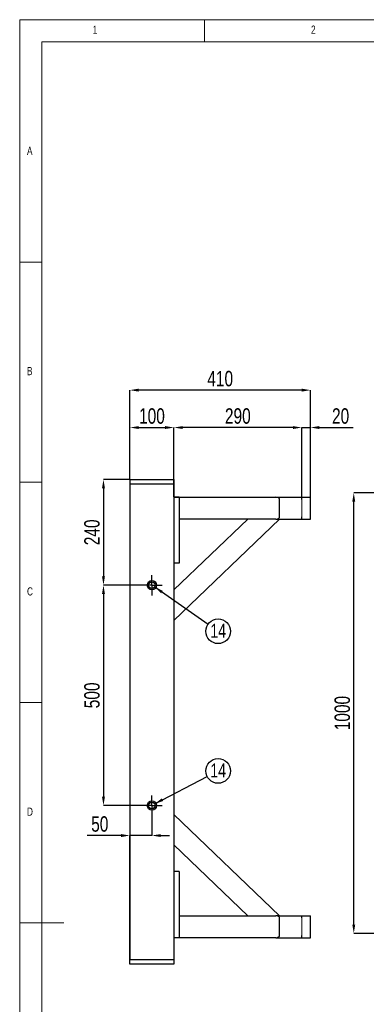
# Model space of a CAD drawing. Header units: millimetres. Extents: x 5 to 589, y 5 to 415.
# Tile 7 of 16: x 5 to 84, y 192 to 415. Entities that reach past the tile are written whole.
import ezdxf

# ---------------------------------------------------------------- set-up
doc = ezdxf.new("R2010")
doc.units = ezdxf.units.MM
doc.header["$PDSIZE"] = -1
doc.linetypes.add('CENTERX2', pattern=[20.32, 12.7, -2.54, 2.54, -2.54])
for name, color, linetype in [('COTES', 1, 'Continuous'), ('NOTES', 6, 'Continuous'), ('TRAIT-MIXTES', 3, 'CENTERX2')]:
    doc.layers.add(name, color=color, linetype=linetype)
doc.layers.add('TRAIT-FORT', color=4, linetype='Continuous', lineweight=25)
doc.styles.add('SLDTEXTSTYLE0', font='TXT', dxfattribs={"width": 0.75})
doc.dimstyles.new('SLDDIMSTYLE0', dxfattribs={"dimtxt": 3.5, "dimasz": 2, "dimexe": 0, "dimexo": 0.0625, "dimgap": 0.875, "dimtad": 1, "dimlfac": 10, "dimrnd": 1e-09, "dimzin": 12, "dimdsep": 46, "dimtxsty": 'SLDTEXTSTYLE0', "dimsah": 1, "dimcen": 0.09, "dimadec": 0, "dimazin": 3, "dimtfac": 1, "dimtmove": 0, "dimatfit": 0, "dimfxl": 1, "dimfrac": 2, "dimtolj": 1, "dimtzin": 12, "dimarcsym": 0})
doc.dimstyles.new('SLDDIMSTYLE1', dxfattribs={"dimtxt": 3.5, "dimasz": 2, "dimexe": 0, "dimexo": 0.0625, "dimgap": 0.875, "dimtad": 1, "dimlfac": 10, "dimrnd": 1e-09, "dimzin": 12, "dimdsep": 46, "dimtxsty": 'SLDTEXTSTYLE0', "dimsah": 1, "dimcen": 0.09, "dimadec": 0, "dimazin": 3, "dimtfac": 1, "dimtofl": 0, "dimtmove": 0, "dimatfit": 3, "dimfxl": 1, "dimfrac": 2, "dimtolj": 1, "dimtzin": 12, "dimarcsym": 0})
doc.dimstyles.new('SLDDIMSTYLE9', dxfattribs={"dimtxt": 0.18, "dimasz": 2, "dimexe": 0, "dimexo": 0.0625, "dimgap": 0, "dimtad": 0, "dimtih": 1, "dimtoh": 1, "dimdec": 0, "dimrnd": 1e-09, "dimzin": 0, "dimdsep": 46, "dimtxsty": 'Standard', "dimsah": 1, "dimcen": 0.09, "dimadec": 0, "dimazin": 0, "dimtfac": 2, "dimtdec": 0, "dimtofl": 0, "dimtmove": 0, "dimatfit": 3, "dimfxl": 1, "dimfrac": 2, "dimtolj": 1, "dimtzin": 0, "dimarcsym": 0})

# ---------------------------------------------------------------- blocks, each defined once
blk = doc.blocks.new('_D_35')
at = {"layer": 'COTES', "color": 0, "lineweight": -2, "transparency": 16777216}
for p, q in [((67.03, 322.43), (65.03, 322.43)), ((69.03, 306.7), (69.03, 322.43)), ((69.03, 322.43), (71.03, 322.43)), ((71.03, 305.5), (71.03, 322.43)), ((73.03, 322.43), (80.72, 322.43))]:
    blk.add_line(p, q, dxfattribs=at)
at = {"layer": 'COTES', "color": 0, "transparency": 16777216}
for points in [[(67.03, 322.76), (67.03, 322.1), (69.03, 322.43)], [(73.03, 322.76), (73.03, 322.1), (71.03, 322.43)]]:
    blk.add_solid(points, dxfattribs=at)
at = {"layer": 'Defpoints', "color": 0, "transparency": 16777216}
for p in [(69.03, 322.43), (69.03, 306.64), (71.03, 305.44)]:
    blk.add_point(p, dxfattribs=at)
at = {"layer": 'COTES', "color": 0, "transparency": 16777216, "insert": (77.87, 326.8), "char_height": 3.5, "attachment_point": 2, "style": 'SLDTEXTSTYLE0'}
blk.add_mtext('\\A1;20', dxfattribs=at)
blk = doc.blocks.new('_D_36')
at = {"layer": 'COTES', "color": 0, "lineweight": -2, "transparency": 16777216}
for p, q in [((40.03, 306.7), (40.03, 322.43)), ((67.03, 322.43), (42.03, 322.43)), ((69.03, 306.7), (69.03, 322.43))]:
    blk.add_line(p, q, dxfattribs=at)
at = {"layer": 'COTES', "color": 0, "transparency": 16777216}
for points in [[(42.03, 322.76), (42.03, 322.1), (40.03, 322.43)], [(67.03, 322.76), (67.03, 322.1), (69.03, 322.43)]]:
    blk.add_solid(points, dxfattribs=at)
at = {"layer": 'Defpoints', "color": 0, "transparency": 16777216}
for p in [(40.03, 322.43), (40.03, 306.64), (69.03, 306.64)]:
    blk.add_point(p, dxfattribs=at)
at = {"layer": 'COTES', "color": 0, "transparency": 16777216, "insert": (54.53, 326.8), "char_height": 3.5, "attachment_point": 2, "style": 'SLDTEXTSTYLE0'}
blk.add_mtext('\\A1;290', dxfattribs=at)
blk = doc.blocks.new('_D_37')
at = {"layer": 'COTES', "color": 0, "lineweight": -2, "transparency": 16777216}
for p, q in [((32.67, 286.64), (24.03, 286.64)), ((24.03, 284.64), (24.03, 238.64)), ((32.67, 236.64), (24.03, 236.64))]:
    blk.add_line(p, q, dxfattribs=at)
at = {"layer": 'COTES', "color": 0, "transparency": 16777216}
for points in [[(23.69, 284.64), (24.36, 284.64), (24.03, 286.64)], [(23.69, 238.64), (24.36, 238.64), (24.03, 236.64)]]:
    blk.add_solid(points, dxfattribs=at)
at = {"layer": 'Defpoints', "color": 0, "transparency": 16777216}
for p in [(32.73, 286.64), (24.03, 236.64), (32.73, 236.64)]:
    blk.add_point(p, dxfattribs=at)
at = {"layer": 'COTES', "color": 0, "transparency": 16777216, "insert": (19.65, 261.64), "char_height": 3.5, "attachment_point": 2, "rotation": 90, "style": 'SLDTEXTSTYLE0'}
blk.add_mtext('\\A1;500', dxfattribs=at)
blk = doc.blocks.new('_D_38')
at = {"layer": 'COTES', "color": 0, "lineweight": -2, "transparency": 16777216}
for p, q in [((29.97, 310.64), (24.03, 310.64)), ((24.03, 308.64), (24.03, 288.64)), ((32.67, 286.64), (24.03, 286.64))]:
    blk.add_line(p, q, dxfattribs=at)
at = {"layer": 'COTES', "color": 0, "transparency": 16777216}
for points in [[(23.69, 308.64), (24.36, 308.64), (24.03, 310.64)], [(23.69, 288.64), (24.36, 288.64), (24.03, 286.64)]]:
    blk.add_solid(points, dxfattribs=at)
at = {"layer": 'Defpoints', "color": 0, "transparency": 16777216}
for p in [(30.03, 310.64), (24.03, 286.64), (32.73, 286.64)]:
    blk.add_point(p, dxfattribs=at)
at = {"layer": 'COTES', "color": 0, "transparency": 16777216, "insert": (19.65, 298.64), "char_height": 3.5, "attachment_point": 2, "rotation": 90, "style": 'SLDTEXTSTYLE0'}
blk.add_mtext('\\A1;240', dxfattribs=at)
blk = doc.blocks.new('_D_39')
at = {"layer": 'COTES', "color": 0, "lineweight": -2, "transparency": 16777216}
for p, q in [((35.03, 234.27), (35.03, 229.83)), ((28.03, 229.83), (20.34, 229.83)), ((30.03, 200.7), (30.03, 229.83)), ((35.03, 229.83), (30.03, 229.83)), ((37.03, 229.83), (39.03, 229.83))]:
    blk.add_line(p, q, dxfattribs=at)
at = {"layer": 'COTES', "color": 0, "transparency": 16777216}
for points in [[(28.03, 230.16), (28.03, 229.49), (30.03, 229.83)], [(37.03, 230.16), (37.03, 229.49), (35.03, 229.83)]]:
    blk.add_solid(points, dxfattribs=at)
at = {"layer": 'Defpoints', "color": 0, "transparency": 16777216}
for p in [(35.03, 234.34), (30.03, 229.83), (30.03, 200.64)]:
    blk.add_point(p, dxfattribs=at)
at = {"layer": 'COTES', "color": 0, "transparency": 16777216, "insert": (23.19, 234.2), "char_height": 3.5, "attachment_point": 2, "style": 'SLDTEXTSTYLE0'}
blk.add_mtext('\\A1;50', dxfattribs=at)
blk = doc.blocks.new('_D_40')
at = {"layer": 'COTES', "color": 0, "lineweight": -2, "transparency": 16777216}
for p, q in [((30.03, 310.7), (30.03, 330.92)), ((69.03, 330.92), (32.03, 330.92)), ((71.03, 306.7), (71.03, 330.92))]:
    blk.add_line(p, q, dxfattribs=at)
at = {"layer": 'COTES', "color": 0, "transparency": 16777216}
for points in [[(32.03, 331.25), (32.03, 330.58), (30.03, 330.92)], [(69.03, 331.25), (69.03, 330.58), (71.03, 330.92)]]:
    blk.add_solid(points, dxfattribs=at)
at = {"layer": 'Defpoints', "color": 0, "transparency": 16777216}
for p in [(30.03, 330.92), (30.03, 310.64), (71.03, 306.64)]:
    blk.add_point(p, dxfattribs=at)
at = {"layer": 'COTES', "color": 0, "transparency": 16777216, "insert": (50.53, 335.29), "char_height": 3.5, "attachment_point": 2, "style": 'SLDTEXTSTYLE0'}
blk.add_mtext('\\A1;410', dxfattribs=at)
blk = doc.blocks.new('_D_41')
at = {"layer": 'COTES', "color": 0, "lineweight": -2, "transparency": 16777216}
for p, q in [((30.03, 310.7), (30.03, 322.43)), ((32.03, 322.43), (38.03, 322.43)), ((40.03, 310.7), (40.03, 322.43))]:
    blk.add_line(p, q, dxfattribs=at)
at = {"layer": 'COTES', "color": 0, "transparency": 16777216}
for points in [[(32.03, 322.76), (32.03, 322.1), (30.03, 322.43)], [(38.03, 322.76), (38.03, 322.1), (40.03, 322.43)]]:
    blk.add_solid(points, dxfattribs=at)
at = {"layer": 'Defpoints', "color": 0, "transparency": 16777216}
for p in [(40.03, 322.43), (30.03, 310.64), (40.03, 310.64)]:
    blk.add_point(p, dxfattribs=at)
at = {"layer": 'COTES', "color": 0, "transparency": 16777216, "insert": (35.03, 326.8), "char_height": 3.5, "attachment_point": 2, "style": 'SLDTEXTSTYLE0'}
blk.add_mtext('\\A1;100', dxfattribs=at)
blk = doc.blocks.new('SW_NOTE_26')
at = {"layer": 'NOTES', "color": 0}
blk.add_circle((2.3, -1.61), 2.8, dxfattribs=at)
at = {"layer": 'NOTES', "color": 0, "insert": (2.31, 0.11), "char_height": 3.175, "attachment_point": 2, "style": 'SLDTEXTSTYLE0'}
blk.add_mtext('14', dxfattribs=at)
blk = doc.blocks.new('SW_NOTE_27')
at = {"layer": 'NOTES', "color": 0}
blk.add_circle((2.49, 1.29), 2.8, dxfattribs=at)
at = {"layer": 'NOTES', "color": 0, "insert": (2.5, 3), "char_height": 3.175, "attachment_point": 2, "style": 'SLDTEXTSTYLE0'}
blk.add_mtext('14', dxfattribs=at)
blk = doc.blocks.new('SW_CENTERMARKSYMBOL_21')
at = {"layer": 'TRAIT-MIXTES', "color": 0}
for p, q in [((0, 1.25), (0, 2.3)), ((-1.25, 0), (-2.3, 0)), ((0, 0), (-1.25, 0)), ((0, 0), (0, 1.25)), ((0, 0), (0, -1.25)), ((0, 0), (1.25, 0)), ((1.25, 0), (2.3, 0)), ((0, -1.25), (0, -2.3))]:
    blk.add_line(p, q, dxfattribs=at)
blk = doc.blocks.new('SW_CENTERMARKSYMBOL_22')
at = {"layer": 'TRAIT-MIXTES', "color": 0}
for p, q in [((0, 1.25), (0, 2.3)), ((-1.25, 0), (-2.3, 0)), ((0, 0), (-1.25, 0)), ((0, 0), (0, 1.25)), ((0, 0), (0, -1.25)), ((0, 0), (1.25, 0)), ((1.25, 0), (2.3, 0)), ((0, -1.25), (0, -2.3))]:
    blk.add_line(p, q, dxfattribs=at)
blk = doc.blocks.new('_D_54')
at = {"layer": 'COTES', "color": 0, "lineweight": -2, "transparency": 16777216}
for p, q in [((108.8, 307.62), (80.86, 307.62)), ((80.86, 209.62), (80.86, 305.62)), ((108.8, 207.62), (80.86, 207.62))]:
    blk.add_line(p, q, dxfattribs=at)
at = {"layer": 'COTES', "color": 0, "transparency": 16777216}
for points in [[(80.53, 305.62), (81.19, 305.62), (80.86, 307.62)], [(80.53, 209.62), (81.19, 209.62), (80.86, 207.62)]]:
    blk.add_solid(points, dxfattribs=at)
at = {"layer": 'Defpoints', "color": 0, "transparency": 16777216}
for p in [(80.86, 307.62), (108.86, 307.62), (108.86, 207.62)]:
    blk.add_point(p, dxfattribs=at)
at = {"layer": 'COTES', "color": 0, "transparency": 16777216, "insert": (76.49, 257.62), "char_height": 3.5, "attachment_point": 2, "rotation": 90, "style": 'SLDTEXTSTYLE0'}
blk.add_mtext('\\A1;1000', dxfattribs=at)

msp = doc.modelspace()

# ---------------------------------------------------------------- linework, layer by layer
at = {"lineweight": 18}
for p, q in [((589, 415), (5, 415)), ((5, 415), (5, 5)), ((47, 410), (47, 415)), ((584, 410), (10, 410)), ((10, 410), (10, 10)), ((10, 360), (5, 360)), ((5, 310), (10, 310)), ((10, 260), (5, 260)), ((69.0298, 211.6354), (69.0298, 206.6354)), ((5, 210), (15, 210))]:
    msp.add_line(p, q, dxfattribs=at)
at = {"layer": 'TRAIT-FORT', "lineweight": 25}
for p, q in [((30.0298, 310.6355), (30.0298, 309.6355)), ((30.0298, 310.6355), (30.8298, 310.6355)), ((30.8298, 310.6355), (39.2298, 310.6355)), ((39.2298, 310.6355), (40.0298, 310.6355)), ((40.0298, 310.6355), (40.0298, 309.6355)), ((30.0298, 309.6355), (30.0298, 201.6355)), ((30.0298, 309.6355), (30.8298, 309.6355)), ((30.8298, 309.6355), (39.2298, 309.6355)), ((39.2298, 309.6355), (40.0298, 309.6355)), ((40.0298, 309.6355), (40.0298, 306.6355)), ((40.0298, 306.6357), (63.1626, 306.6357)), ((41.2298, 306.6355), (40.0298, 306.6355)), ((40.0298, 306.6355), (40.0298, 291.6355)), ((41.2298, 306.6355), (41.2298, 291.6355)), ((63.185, 306.6355), (69.0298, 306.6355)), ((69.0298, 306.1355), (69.0298, 306.6356)), ((69.0298, 306.6356), (71.0298, 306.6356)), ((69.0298, 306.1355), (69.0298, 306.6356)), ((71.0298, 301.6356), (71.0298, 306.6356)), ((64.0298, 302.2357), (64.0298, 306.0357)), ((69.0298, 301.6356), (69.0298, 302.1357)), ((40.0298, 285.561), (56.8034, 301.6357)), ((64.0298, 301.6357), (40.0298, 278.6357)), ((63.1626, 301.6357), (41.2298, 301.6357)), ((56.8032, 301.6355), (41.2298, 301.6355)), ((63.1626, 301.6357), (64.0177, 301.6357)), ((64.0177, 301.6357), (69.0298, 301.6357)), ((69.0298, 301.6356), (71.0298, 301.6356)), ((40.0298, 291.6355), (40.0298, 221.6355)), ((41.2298, 291.6355), (40.0298, 291.6355)), ((40.0298, 234.6355), (64.0298, 211.6355)), ((40.0298, 234.6353), (64.0298, 211.6353)), ((56.8034, 211.6353), (40.0298, 227.71)), ((40.0298, 221.6355), (40.0298, 206.6355)), ((41.2298, 221.6355), (40.0298, 221.6355)), ((41.2298, 221.6355), (41.2298, 206.6355)), ((41.2298, 211.6355), (56.8032, 211.6355)), ((41.2298, 211.6353), (63.1624, 211.6353)), ((63.1626, 211.6353), (63.1624, 211.6353)), ((64.0177, 211.6353), (63.1626, 211.6353)), ((64.0177, 211.6353), (69.0298, 211.6353)), ((64.0296, 211.6355), (69.0298, 211.6355)), ((64.0298, 207.2353), (64.0298, 211.0353)), ((69.0298, 211.6356), (71.0298, 211.6356)), ((69.0298, 211.1353), (69.0298, 211.6354)), ((69.0298, 211.6354), (71.0298, 211.6354)), ((71.0298, 211.6354), (71.0298, 211.6356)), ((71.0298, 206.6354), (71.0298, 211.6354)), ((40.0298, 206.6355), (40.0298, 201.6355)), ((41.2298, 206.6355), (40.0298, 206.6355)), ((63.1626, 206.6353), (40.0298, 206.6353)), ((63.185, 206.6355), (69.0298, 206.6355)), ((69.0298, 206.6354), (69.0298, 207.1355)), ((69.0298, 206.6354), (71.0298, 206.6354)), ((30.8298, 201.6355), (30.0298, 201.6355)), ((30.0298, 200.6355), (30.0298, 201.6355)), ((39.2298, 201.6355), (30.8298, 201.6355)), ((40.0298, 201.6355), (39.2298, 201.6355)), ((40.0298, 201.6355), (40.0298, 200.6355)), ((30.8298, 200.6355), (30.0298, 200.6355)), ((39.2298, 200.6355), (30.8298, 200.6355)), ((40.0298, 200.6355), (39.2298, 200.6355))]:
    msp.add_line(p, q, dxfattribs=at)
at = {"layer": 'TRAIT-FORT', "lineweight": 18}
msp.add_line((69.0298, 306.6356), (69.0298, 302.1357), dxfattribs=at)
at = {"layer": 'TRAIT-FORT', "lineweight": 25}
for centre, radius in [((35.0298, 286.6355), 1.05), ((35.0298, 286.6355), 0.75), ((35.0298, 236.6355), 1.05), ((35.0298, 236.6355), 0.75)]:
    msp.add_circle(centre, radius, dxfattribs=at)
for centre, major_axis, start_param, end_param in [((63.1626, 306.0357), (-0.8672, 0), 3.14159265, 4.71238898), ((63.1626, 302.2357), (0.8672, 0), 4.71238898, 6.28318531), ((63.1626, 211.0353), (-0.8672, 0), 3.14159265, 4.71238898), ((63.1626, 207.2353), (0.8672, 0), 4.71238898, 6.28318531)]:
    msp.add_ellipse(centre, major_axis=major_axis, ratio=0.69190536, start_param=start_param, end_param=end_param, dxfattribs=at)

# ---------------------------------------------------------------- block references
at = {"layer": 'NOTES'}
for name, p in [('SW_NOTE_26', (47.7641, 277.7956)), ('SW_NOTE_27', (47.5709, 243.2028))]:
    msp.add_blockref(name, p, dxfattribs=at)
at = {"layer": 'TRAIT-MIXTES'}
for name, p in [('SW_CENTERMARKSYMBOL_21', (35.0298, 286.6355)), ('SW_CENTERMARKSYMBOL_22', (35.0298, 236.6355))]:
    msp.add_blockref(name, p, dxfattribs=at)

# ---------------------------------------------------------------- texts
at = {"layer": 'NOTES', "char_height": 1.8521, "attachment_point": 1, "style": 'SLDTEXTSTYLE0'}
for s, insert in [('1', (21.5833, 413.668)), ('2', (71.1667, 413.668)), ('A', (6.6667, 386.168)), ('B', (6.6667, 336.168)), ('C', (6.6667, 286.168)), ('D', (6.6667, 236.168))]:
    msp.add_mtext(s, dxfattribs=dict(at, insert=insert))

# ---------------------------------------------------------------- dimensions: what is measured, and where the dimension line sits
at = {"layer": 'COTES'}
for base, p1, p2, dimstyle, picture, middle in [((30.0298, 330.9164), (71.0298, 306.6356), (30.0298, 310.6355), 'SLDDIMSTYLE1', '_D_40', (50.5298, 330.9164)), ((30.0298, 229.8259), (35.0298, 234.3355), (30.0298, 200.6355), 'SLDDIMSTYLE0', '_D_39', (23.186, 229.8259))]:
    dim = msp.add_linear_dim(base=base, p1=p1, p2=p2, dimstyle=dimstyle, dxfattribs=at)
    dim.commit()
    dim.dimension.update_dxf_attribs({"geometry": picture, "text_midpoint": middle, "dimtype": 160})
for base, p1, p2, angle, dimstyle, picture, middle in [((40.0298, 322.4299), (30.0298, 310.6355), (40.0298, 310.6355), 0, 'SLDDIMSTYLE1', '_D_41', (35.0298, 322.4299)), ((40.0298, 322.4299), (69.0298, 306.6356), (40.0298, 306.6355), 0, 'SLDDIMSTYLE1', '_D_36', (54.5298, 322.4299)), ((69.0298, 322.4299), (71.0298, 305.4356), (69.0298, 306.6356), 0, 'SLDDIMSTYLE0', '_D_35', (77.8735, 322.4299)), ((24.0279, 286.6355), (30.0298, 310.6355), (32.7298, 286.6355), 90, 'SLDDIMSTYLE1', '_D_38', (24.0279, 298.6355)), ((80.8614, 307.6165), (108.8614, 207.6165), (108.8614, 307.6165), 90, 'SLDDIMSTYLE1', '_D_54', (80.8614, 257.6165)), ((24.0279, 236.6355), (32.7298, 286.6355), (32.7298, 236.6355), 90, 'SLDDIMSTYLE1', '_D_37', (24.0279, 261.6355))]:
    dim = msp.add_linear_dim(base=base, p1=p1, p2=p2, angle=angle, dimstyle=dimstyle, dxfattribs=at)
    dim.commit()
    dim.dimension.update_dxf_attribs({"geometry": picture, "text_midpoint": middle, "dimtype": 160})

# ---------------------------------------------------------------- leaders
at = {"layer": 'NOTES'}
for points in [[(35.6728, 286.2494), (47.7641, 277.7956)], [(35.6566, 237.0474), (47.5709, 243.2028)]]:
    msp.add_leader(points, dimstyle='SLDDIMSTYLE9', dxfattribs=at)

doc.saveas('drawing.dxf')
